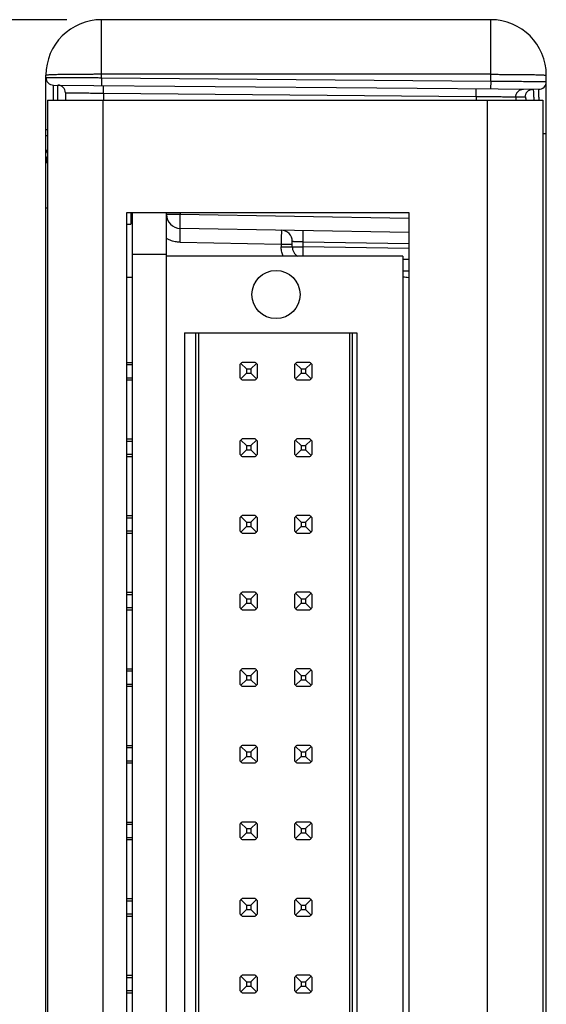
# Model space of a CAD drawing. Header units: inches. Extents: x 0.2 to 16.8, y 0.1 to 10.8.
# Tile 11 of 25: x 8.951 to 9.898, y 4.394 to 6.165. Entities that reach past the tile are written whole.
import ezdxf

# ---------------------------------------------------------------- set-up
doc = ezdxf.new("R2010")
doc.units = ezdxf.units.IN
doc.header["$LTSCALE"] = 0.935
doc.header["$MEASUREMENT"] = 0
doc.layers.get('0').update_dxf_attribs({"linetype": 'CONTINUOUS'})
doc.layers.add('DIMENSIONS', color=7, linetype='CONTINUOUS')
doc.styles.get("Standard").update_dxf_attribs({"font": 'txt', "width": 0.8})
doc.dimstyles.new('DIMSTYLE_1', dxfattribs={"dimtxt": 0.125, "dimasz": 0.18, "dimexe": 0.18, "dimexo": 0.0625, "dimgap": 0.09, "dimtad": 0, "dimtih": 1, "dimtoh": 1, "dimdec": 3, "dimzin": 4, "dimdsep": 46, "dimtxsty": 'STANDARD', "dimblk": '_FILLED', "dimblk1": '_FILLED', "dimblk2": '_FILLED', "dimcen": 0.09, "dimadec": 0, "dimazin": 0, "dimtp": 0.01, "dimtm": 0.01, "dimtfac": 1, "dimtdec": 3, "dimtofl": 0, "dimtmove": 0, "dimatfit": 3, "dimldrblk": '_FILLED', "dimfxl": 1, "dimtolj": 1, "dimtzin": 4, "dimarcsym": 0})

# ---------------------------------------------------------------- blocks, each defined once
blk = doc.blocks.new('_FILLED')
at = {"color": 0, "linetype": 'BYBLOCK'}
blk.add_solid([(0, 0), (-1, 0.1736), (-1, -0.1736)], dxfattribs=at)
blk = doc.blocks.new('*D1')
at = {"layer": 'DIMENSIONS', "color": 2, "linetype": 'CONTINUOUS'}
for p, q in [((9.0358, 6.1654), (8.1233, 6.1654)), ((8.2483, 6.1654), (8.2483, 4.6002)), ((8.2483, 2.6964), (8.2483, 4.3502)), ((8.9424, 2.6964), (8.1233, 2.6964))]:
    blk.add_line(p, q, dxfattribs=at)
at = {"layer": 'DIMENSIONS', "color": 2, "linetype": 'CONTINUOUS', "xscale": 0.18, "yscale": 0.18, "zscale": 0.18}
for p, rotation in [((8.2483, 6.1654), 90), ((8.2483, 2.6964), 270)]:
    blk.add_blockref('_FILLED', p, dxfattribs=dict(at, rotation=rotation))
at = {"layer": 'DIMENSIONS', "color": 2, "linetype": 'CONTINUOUS', "width": 0.8}
for s, p in [('3.469', (7.5858, 4.4127)), ('[', (8.2108, 4.4127)), ('88.11', (8.3108, 4.4127)), (']', (8.8108, 4.4127))]:
    blk.add_text(s, height=0.125, dxfattribs=at).set_placement(p)

msp = doc.modelspace()

# ---------------------------------------------------------------- linework, layer by layer
at = {"color": 7, "linetype": 'CONTINUOUS'}
for p, q in [((9.0983, 6.0611), (9.0983, 6.1654)), ((9.7983, 6.1654), (9.0983, 6.1654)), ((9.7983, 6.055), (9.7983, 6.1654)), ((8.9983, 2.7964), (8.9983, 6.0654)), ((9.0983, 6.0611), (9.0982, 6.0471)), ((9.7983, 6.0672), (9.0983, 6.0672)), ((9.0983, 6.0611), (9.7983, 6.055)), ((9.8983, 2.7964), (9.8983, 6.0654)), ((9.0119, 6.0478), (9.8844, 6.0402)), ((9.0227, 6.0478), (9.0226, 6.0474)), ((9.7983, 6.055), (9.7982, 6.041)), ((9.0333, 6.034), (9.0333, 6.0204)), ((9.1021, 6.0333), (9.1021, 6.0204)), ((9.1021, 6.0333), (9.7722, 6.0274)), ((9.7722, 6.0274), (9.7722, 6.0204)), ((9.8434, 6.0267), (9.8434, 6.0204)), ((9.8434, 6.0267), (9.8605, 6.0265)), ((9.0008, 6.0204), (9.0008, 2.8414)), ((9.0008, 6.0204), (9.8922, 6.0204)), ((9.1008, 6.0204), (9.1008, 2.8414)), ((9.7922, 6.0204), (9.7922, 2.8414)), ((9.8922, 6.0204), (9.8922, 2.8414)), ((8.9983, 5.9679), (9.0008, 5.9679)), ((8.9983, 5.9573), (9.0008, 5.9573)), ((9.8983, 5.9602), (9.8922, 5.9602)), ((9.0008, 5.8265), (8.9983, 5.8265)), ((9.1438, 3.0424), (9.1438, 5.8184)), ((9.1438, 5.8184), (9.6508, 5.8184)), ((9.1508, 5.8184), (9.1508, 5.7974)), ((9.1533, 5.8184), (9.1533, 3.0424)), ((9.2153, 3.0424), (9.2153, 5.8184)), ((9.2398, 5.815), (9.2153, 5.815)), ((9.2398, 5.8184), (9.2398, 5.815)), ((9.6508, 5.8078), (9.2398, 5.815)), ((9.6508, 5.8184), (9.6508, 3.0424)), ((9.1438, 5.7974), (9.1508, 5.7974)), ((9.6508, 5.7828), (9.2398, 5.79)), ((9.2396, 5.765), (9.4215, 5.7618)), ((9.4215, 5.7618), (9.4215, 5.7571)), ((9.4215, 5.7618), (9.4413, 5.7618)), ((9.4215, 5.7571), (9.4609, 5.7571)), ((9.4413, 5.7571), (9.4413, 5.7668)), ((9.4609, 5.7571), (9.4609, 5.7661)), ((9.4609, 5.7661), (9.6508, 5.7628)), ((9.6508, 5.7538), (9.4609, 5.7571)), ((9.2153, 5.7429), (9.1533, 5.7429)), ((9.6405, 5.7399), (9.2153, 5.7399)), ((9.6405, 5.7399), (9.6405, 3.1218)), ((9.6508, 5.7338), (9.6405, 5.7339)), ((9.6405, 5.7139), (9.6508, 5.7138)), ((9.1438, 5.7024), (9.1533, 5.7024)), ((9.2473, 5.6021), (9.2473, 3.2596)), ((9.2473, 5.6021), (9.5572, 5.6021)), ((9.2675, 5.6021), (9.2675, 3.2596)), ((9.2724, 5.6021), (9.2724, 3.2596)), ((9.544, 5.6021), (9.544, 3.2596)), ((9.5493, 5.6021), (9.5493, 3.2596)), ((9.5572, 5.6021), (9.5572, 3.2596)), ((9.1438, 5.549), (9.1533, 5.549)), ((9.1438, 5.545), (9.1533, 5.545)), ((9.3472, 5.545), (9.3472, 5.5214)), ((9.359, 5.5372), (9.349, 5.5471)), ((9.3747, 5.549), (9.3511, 5.549)), ((9.3669, 5.5372), (9.3768, 5.5471)), ((9.3787, 5.5214), (9.3787, 5.545)), ((9.4456, 5.545), (9.4456, 5.5214)), ((9.4574, 5.5372), (9.4474, 5.5471)), ((9.4732, 5.549), (9.4495, 5.549)), ((9.4653, 5.5372), (9.4753, 5.5471)), ((9.4771, 5.5214), (9.4771, 5.545)), ((9.349, 5.5193), (9.359, 5.5293)), ((9.359, 5.5372), (9.359, 5.5293)), ((9.359, 5.5372), (9.3669, 5.5372)), ((9.359, 5.5293), (9.3669, 5.5293)), ((9.3669, 5.5372), (9.3669, 5.5293)), ((9.3768, 5.5193), (9.3669, 5.5293)), ((9.4474, 5.5193), (9.4574, 5.5293)), ((9.4574, 5.5372), (9.4574, 5.5293)), ((9.4574, 5.5372), (9.4653, 5.5372)), ((9.4574, 5.5293), (9.4653, 5.5293)), ((9.4653, 5.5372), (9.4653, 5.5293)), ((9.4753, 5.5193), (9.4653, 5.5293)), ((9.1438, 5.5214), (9.1533, 5.5214)), ((9.1438, 5.5175), (9.1533, 5.5175)), ((9.3511, 5.5175), (9.3747, 5.5175)), ((9.4495, 5.5175), (9.4732, 5.5175)), ((9.1438, 5.4112), (9.1533, 5.4112)), ((9.1438, 5.4072), (9.1533, 5.4072)), ((9.3472, 5.4072), (9.3472, 5.3836)), ((9.359, 5.3994), (9.349, 5.4093)), ((9.3747, 5.4112), (9.3511, 5.4112)), ((9.3669, 5.3994), (9.3768, 5.4093)), ((9.3787, 5.3836), (9.3787, 5.4072)), ((9.4456, 5.4072), (9.4456, 5.3836)), ((9.4574, 5.3994), (9.4474, 5.4093)), ((9.4732, 5.4112), (9.4495, 5.4112)), ((9.4653, 5.3994), (9.4753, 5.4093)), ((9.4771, 5.3836), (9.4771, 5.4072)), ((9.349, 5.3815), (9.359, 5.3915)), ((9.359, 5.3994), (9.359, 5.3915)), ((9.359, 5.3994), (9.3669, 5.3994)), ((9.359, 5.3915), (9.3669, 5.3915)), ((9.3669, 5.3994), (9.3669, 5.3915)), ((9.3768, 5.3815), (9.3669, 5.3915)), ((9.4474, 5.3815), (9.4574, 5.3915)), ((9.4574, 5.3994), (9.4574, 5.3915)), ((9.4574, 5.3994), (9.4653, 5.3994)), ((9.4574, 5.3915), (9.4653, 5.3915)), ((9.4653, 5.3994), (9.4653, 5.3915)), ((9.4753, 5.3815), (9.4653, 5.3915)), ((9.1438, 5.3836), (9.1533, 5.3836)), ((9.1438, 5.3797), (9.1533, 5.3797)), ((9.3511, 5.3797), (9.3747, 5.3797)), ((9.4495, 5.3797), (9.4732, 5.3797)), ((9.1438, 5.2734), (9.1533, 5.2734)), ((9.1438, 5.2694), (9.1533, 5.2694)), ((9.3472, 5.2694), (9.3472, 5.2458)), ((9.359, 5.2616), (9.349, 5.2716)), ((9.3747, 5.2734), (9.3511, 5.2734)), ((9.359, 5.2616), (9.359, 5.2537)), ((9.359, 5.2616), (9.3669, 5.2616)), ((9.3669, 5.2616), (9.3768, 5.2716)), ((9.3669, 5.2616), (9.3669, 5.2537)), ((9.3787, 5.2458), (9.3787, 5.2694)), ((9.4456, 5.2694), (9.4456, 5.2458)), ((9.4574, 5.2616), (9.4474, 5.2716)), ((9.4732, 5.2734), (9.4495, 5.2734)), ((9.4574, 5.2616), (9.4574, 5.2537)), ((9.4574, 5.2616), (9.4653, 5.2616)), ((9.4653, 5.2616), (9.4753, 5.2716)), ((9.4653, 5.2616), (9.4653, 5.2537)), ((9.4771, 5.2458), (9.4771, 5.2694)), ((9.1438, 5.2458), (9.1533, 5.2458)), ((9.349, 5.2437), (9.359, 5.2537)), ((9.359, 5.2537), (9.3669, 5.2537)), ((9.3768, 5.2437), (9.3669, 5.2537)), ((9.4474, 5.2437), (9.4574, 5.2537)), ((9.4574, 5.2537), (9.4653, 5.2537)), ((9.4753, 5.2437), (9.4653, 5.2537)), ((9.1438, 5.2419), (9.1533, 5.2419)), ((9.3511, 5.2419), (9.3747, 5.2419)), ((9.4495, 5.2419), (9.4732, 5.2419)), ((9.1438, 5.1356), (9.1533, 5.1356)), ((9.1438, 5.1316), (9.1533, 5.1316)), ((9.3472, 5.1316), (9.3472, 5.108)), ((9.359, 5.1238), (9.349, 5.1338)), ((9.3747, 5.1356), (9.3511, 5.1356)), ((9.359, 5.1238), (9.359, 5.1159)), ((9.359, 5.1238), (9.3669, 5.1238)), ((9.3669, 5.1238), (9.3768, 5.1338)), ((9.3669, 5.1238), (9.3669, 5.1159)), ((9.3787, 5.108), (9.3787, 5.1316)), ((9.4456, 5.1316), (9.4456, 5.108)), ((9.4574, 5.1238), (9.4474, 5.1338)), ((9.4732, 5.1356), (9.4495, 5.1356)), ((9.4574, 5.1238), (9.4574, 5.1159)), ((9.4574, 5.1238), (9.4653, 5.1238)), ((9.4653, 5.1238), (9.4753, 5.1338)), ((9.4653, 5.1238), (9.4653, 5.1159)), ((9.4771, 5.108), (9.4771, 5.1316)), ((9.1438, 5.108), (9.1533, 5.108)), ((9.1438, 5.1041), (9.1533, 5.1041)), ((9.349, 5.1059), (9.359, 5.1159)), ((9.3511, 5.1041), (9.3747, 5.1041)), ((9.359, 5.1159), (9.3669, 5.1159)), ((9.3768, 5.1059), (9.3669, 5.1159)), ((9.4474, 5.1059), (9.4574, 5.1159)), ((9.4495, 5.1041), (9.4732, 5.1041)), ((9.4574, 5.1159), (9.4653, 5.1159)), ((9.4753, 5.1059), (9.4653, 5.1159)), ((9.1438, 4.9978), (9.1533, 4.9978)), ((9.359, 4.986), (9.349, 4.996)), ((9.3747, 4.9978), (9.3511, 4.9978)), ((9.3669, 4.986), (9.3768, 4.996)), ((9.4574, 4.986), (9.4474, 4.996)), ((9.4732, 4.9978), (9.4495, 4.9978)), ((9.4653, 4.986), (9.4753, 4.996)), ((9.1438, 4.9939), (9.1533, 4.9939)), ((9.3472, 4.9939), (9.3472, 4.9702)), ((9.349, 4.9681), (9.359, 4.9781)), ((9.359, 4.986), (9.359, 4.9781)), ((9.359, 4.986), (9.3669, 4.986)), ((9.359, 4.9781), (9.3669, 4.9781)), ((9.3669, 4.986), (9.3669, 4.9781)), ((9.3768, 4.9681), (9.3669, 4.9781)), ((9.3787, 4.9702), (9.3787, 4.9939)), ((9.4456, 4.9939), (9.4456, 4.9702)), ((9.4474, 4.9681), (9.4574, 4.9781)), ((9.4574, 4.986), (9.4574, 4.9781)), ((9.4574, 4.986), (9.4653, 4.986)), ((9.4574, 4.9781), (9.4653, 4.9781)), ((9.4653, 4.986), (9.4653, 4.9781)), ((9.4753, 4.9681), (9.4653, 4.9781)), ((9.4771, 4.9702), (9.4771, 4.9939)), ((9.1438, 4.9702), (9.1533, 4.9702)), ((9.1438, 4.9663), (9.1533, 4.9663)), ((9.3511, 4.9663), (9.3747, 4.9663)), ((9.4495, 4.9663), (9.4732, 4.9663)), ((9.1438, 4.86), (9.1533, 4.86)), ((9.1438, 4.8561), (9.1533, 4.8561)), ((9.3472, 4.8561), (9.3472, 4.8324)), ((9.359, 4.8482), (9.349, 4.8582)), ((9.3747, 4.86), (9.3511, 4.86)), ((9.3669, 4.8482), (9.3768, 4.8582)), ((9.3787, 4.8324), (9.3787, 4.8561)), ((9.4456, 4.8561), (9.4456, 4.8324)), ((9.4574, 4.8482), (9.4474, 4.8582)), ((9.4732, 4.86), (9.4495, 4.86)), ((9.4653, 4.8482), (9.4753, 4.8582)), ((9.4771, 4.8324), (9.4771, 4.8561)), ((9.349, 4.8303), (9.359, 4.8403)), ((9.359, 4.8482), (9.359, 4.8403)), ((9.359, 4.8482), (9.3669, 4.8482)), ((9.359, 4.8403), (9.3669, 4.8403)), ((9.3669, 4.8482), (9.3669, 4.8403)), ((9.3768, 4.8303), (9.3669, 4.8403)), ((9.4474, 4.8303), (9.4574, 4.8403)), ((9.4574, 4.8482), (9.4574, 4.8403)), ((9.4574, 4.8482), (9.4653, 4.8482)), ((9.4574, 4.8403), (9.4653, 4.8403)), ((9.4653, 4.8482), (9.4653, 4.8403)), ((9.4753, 4.8303), (9.4653, 4.8403)), ((9.1438, 4.8324), (9.1533, 4.8324)), ((9.1438, 4.8285), (9.1533, 4.8285)), ((9.3511, 4.8285), (9.3747, 4.8285)), ((9.4495, 4.8285), (9.4732, 4.8285)), ((9.1438, 4.7222), (9.1533, 4.7222)), ((9.1438, 4.7183), (9.1533, 4.7183)), ((9.3472, 4.7183), (9.3472, 4.6946)), ((9.359, 4.7104), (9.349, 4.7204)), ((9.3747, 4.7222), (9.3511, 4.7222)), ((9.3669, 4.7104), (9.3768, 4.7204)), ((9.3787, 4.6946), (9.3787, 4.7183)), ((9.4456, 4.7183), (9.4456, 4.6946)), ((9.4574, 4.7104), (9.4474, 4.7204)), ((9.4732, 4.7222), (9.4495, 4.7222)), ((9.4653, 4.7104), (9.4753, 4.7204)), ((9.4771, 4.6946), (9.4771, 4.7183)), ((9.1438, 4.6946), (9.1533, 4.6946)), ((9.349, 4.6925), (9.359, 4.7025)), ((9.359, 4.7104), (9.359, 4.7025)), ((9.359, 4.7104), (9.3669, 4.7104)), ((9.359, 4.7025), (9.3669, 4.7025)), ((9.3669, 4.7104), (9.3669, 4.7025)), ((9.3768, 4.6925), (9.3669, 4.7025)), ((9.4474, 4.6925), (9.4574, 4.7025)), ((9.4574, 4.7104), (9.4574, 4.7025)), ((9.4574, 4.7104), (9.4653, 4.7104)), ((9.4574, 4.7025), (9.4653, 4.7025)), ((9.4653, 4.7104), (9.4653, 4.7025)), ((9.4753, 4.6925), (9.4653, 4.7025)), ((9.1438, 4.6907), (9.1533, 4.6907)), ((9.3511, 4.6907), (9.3747, 4.6907)), ((9.4495, 4.6907), (9.4732, 4.6907)), ((9.1438, 4.5844), (9.1533, 4.5844)), ((9.1438, 4.5805), (9.1533, 4.5805)), ((9.3472, 4.5805), (9.3472, 4.5568)), ((9.359, 4.5726), (9.349, 4.5826)), ((9.3747, 4.5844), (9.3511, 4.5844)), ((9.359, 4.5726), (9.359, 4.5647)), ((9.359, 4.5726), (9.3669, 4.5726)), ((9.3669, 4.5726), (9.3768, 4.5826)), ((9.3669, 4.5726), (9.3669, 4.5647)), ((9.3787, 4.5568), (9.3787, 4.5805)), ((9.4456, 4.5805), (9.4456, 4.5568)), ((9.4574, 4.5726), (9.4474, 4.5826)), ((9.4732, 4.5844), (9.4495, 4.5844)), ((9.4574, 4.5726), (9.4574, 4.5647)), ((9.4574, 4.5726), (9.4653, 4.5726)), ((9.4653, 4.5726), (9.4753, 4.5826)), ((9.4653, 4.5726), (9.4653, 4.5647)), ((9.4771, 4.5568), (9.4771, 4.5805)), ((9.1438, 4.5568), (9.1533, 4.5568)), ((9.1438, 4.5529), (9.1533, 4.5529)), ((9.349, 4.5547), (9.359, 4.5647)), ((9.3511, 4.5529), (9.3747, 4.5529)), ((9.359, 4.5647), (9.3669, 4.5647)), ((9.3768, 4.5547), (9.3669, 4.5647)), ((9.4474, 4.5547), (9.4574, 4.5647)), ((9.4495, 4.5529), (9.4732, 4.5529)), ((9.4574, 4.5647), (9.4653, 4.5647)), ((9.4753, 4.5547), (9.4653, 4.5647)), ((9.1438, 4.4466), (9.1533, 4.4466)), ((9.3747, 4.4466), (9.3511, 4.4466)), ((9.4732, 4.4466), (9.4495, 4.4466)), ((9.1438, 4.4427), (9.1533, 4.4427)), ((9.3472, 4.4427), (9.3472, 4.4191)), ((9.359, 4.4348), (9.349, 4.4448)), ((9.359, 4.4348), (9.359, 4.4269)), ((9.359, 4.4348), (9.3669, 4.4348)), ((9.3669, 4.4348), (9.3768, 4.4448)), ((9.3669, 4.4348), (9.3669, 4.4269)), ((9.3787, 4.4191), (9.3787, 4.4427)), ((9.4456, 4.4427), (9.4456, 4.4191)), ((9.4574, 4.4348), (9.4474, 4.4448)), ((9.4574, 4.4348), (9.4574, 4.4269)), ((9.4574, 4.4348), (9.4653, 4.4348)), ((9.4653, 4.4348), (9.4753, 4.4448)), ((9.4653, 4.4348), (9.4653, 4.4269)), ((9.4771, 4.4191), (9.4771, 4.4427)), ((9.1438, 4.4191), (9.1533, 4.4191)), ((9.1438, 4.4151), (9.1533, 4.4151)), ((9.349, 4.4169), (9.359, 4.4269)), ((9.3511, 4.4151), (9.3747, 4.4151)), ((9.359, 4.4269), (9.3669, 4.4269)), ((9.3768, 4.4169), (9.3669, 4.4269)), ((9.4474, 4.4169), (9.4574, 4.4269)), ((9.4495, 4.4151), (9.4732, 4.4151)), ((9.4574, 4.4269), (9.4653, 4.4269)), ((9.4753, 4.4169), (9.4653, 4.4269))]:
    msp.add_line(p, q, dxfattribs=at)
msp.add_circle((9.4121, 5.671), 0.0433, dxfattribs=at)
for centre, radius, start, end in [((9.0983, 6.0654), 0.1, 90, 180), ((9.7983, 6.0654), 0.1, 0, 90), ((9.0121, 6.0616), 0.0138, 180, 269.5), ((9.0195, 6.034), 0.0138, 0, 89.5), ((9.8845, 6.054), 0.0138, 269.5, 360), ((9.0183, 5.9167), 0.02, 180, 208.8335), ((9.2403, 5.815), 0.025, 180, 269), ((9.4213, 5.7668), 0.02, 0, 89), ((9.4613, 5.7571), 0.02, 180, 239.1816), ((9.6378, 5.6394), 0.063, 78.0806, 87.5421), ((9.3629, 5.5332), 0.0197, 126.8699, 143.1301), ((9.3629, 5.5332), 0.0197, 36.8699, 53.1301), ((9.4613, 5.5332), 0.0197, 126.8699, 143.1301), ((9.4613, 5.5332), 0.0197, 36.8699, 53.1301), ((9.3629, 5.5332), 0.0197, 216.8699, 233.1301), ((9.3629, 5.5332), 0.0197, 306.8699, 323.1301), ((9.4613, 5.5332), 0.0197, 216.8699, 233.1301), ((9.4613, 5.5332), 0.0197, 306.8699, 323.1301), ((9.3629, 5.3954), 0.0197, 126.8699, 143.1301), ((9.3629, 5.3954), 0.0197, 36.8699, 53.1301), ((9.4613, 5.3954), 0.0197, 126.8699, 143.1301), ((9.4613, 5.3954), 0.0197, 36.8699, 53.1301), ((9.3629, 5.3954), 0.0197, 216.8699, 233.1301), ((9.3629, 5.3954), 0.0197, 306.8699, 323.1301), ((9.4613, 5.3954), 0.0197, 216.8699, 233.1301), ((9.4613, 5.3954), 0.0197, 306.8699, 323.1301), ((9.3629, 5.2576), 0.0197, 126.8699, 143.1301), ((9.3629, 5.2576), 0.0197, 36.8699, 53.1301), ((9.4613, 5.2576), 0.0197, 126.8699, 143.1301), ((9.4613, 5.2576), 0.0197, 36.8699, 53.1301), ((9.3629, 5.2576), 0.0197, 216.8699, 233.1301), ((9.3629, 5.2576), 0.0197, 306.8699, 323.1301), ((9.4613, 5.2576), 0.0197, 216.8699, 233.1301), ((9.4613, 5.2576), 0.0197, 306.8699, 323.1301), ((9.3629, 5.1198), 0.0197, 126.8699, 143.1301), ((9.3629, 5.1198), 0.0197, 36.8699, 53.1301), ((9.4613, 5.1198), 0.0197, 126.8699, 143.1301), ((9.4613, 5.1198), 0.0197, 36.8699, 53.1301), ((9.3629, 5.1198), 0.0197, 216.8699, 233.1301), ((9.3629, 5.1198), 0.0197, 306.8699, 323.1301), ((9.4613, 5.1198), 0.0197, 216.8699, 233.1301), ((9.4613, 5.1198), 0.0197, 306.8699, 323.1301), ((9.3629, 4.982), 0.0197, 126.8699, 143.1301), ((9.3629, 4.982), 0.0197, 36.8699, 53.1301), ((9.4613, 4.982), 0.0197, 126.8699, 143.1301), ((9.4613, 4.982), 0.0197, 36.8699, 53.1301), ((9.3629, 4.982), 0.0197, 216.8699, 233.1301), ((9.3629, 4.982), 0.0197, 306.8699, 323.1301), ((9.4613, 4.982), 0.0197, 216.8699, 233.1301), ((9.4613, 4.982), 0.0197, 306.8699, 323.1301), ((9.3629, 4.8442), 0.0197, 126.8699, 143.1301), ((9.3629, 4.8442), 0.0197, 36.8699, 53.1301), ((9.4613, 4.8442), 0.0197, 126.8699, 143.1301), ((9.4613, 4.8442), 0.0197, 36.8699, 53.1301), ((9.3629, 4.8442), 0.0197, 216.8699, 233.1301), ((9.3629, 4.8442), 0.0197, 306.8699, 323.1301), ((9.4613, 4.8442), 0.0197, 216.8699, 233.1301), ((9.4613, 4.8442), 0.0197, 306.8699, 323.1301), ((9.3629, 4.7065), 0.0197, 126.8699, 143.1301), ((9.3629, 4.7065), 0.0197, 36.8699, 53.1301), ((9.4613, 4.7065), 0.0197, 126.8699, 143.1301), ((9.4613, 4.7065), 0.0197, 36.8699, 53.1301), ((9.3629, 4.7065), 0.0197, 216.8699, 233.1301), ((9.3629, 4.7065), 0.0197, 306.8699, 323.1301), ((9.4613, 4.7065), 0.0197, 216.8699, 233.1301), ((9.4613, 4.7065), 0.0197, 306.8699, 323.1301), ((9.3629, 4.5687), 0.0197, 126.8699, 143.1301), ((9.3629, 4.5687), 0.0197, 36.8699, 53.1301), ((9.4613, 4.5687), 0.0197, 126.8699, 143.1301), ((9.4613, 4.5687), 0.0197, 36.8699, 53.1301), ((9.3629, 4.5687), 0.0197, 216.8699, 233.1301), ((9.3629, 4.5687), 0.0197, 306.8699, 323.1301), ((9.4613, 4.5687), 0.0197, 216.8699, 233.1301), ((9.4613, 4.5687), 0.0197, 306.8699, 323.1301), ((9.3629, 4.4309), 0.0197, 126.8699, 143.1301), ((9.3629, 4.4309), 0.0197, 36.8699, 53.1301), ((9.4613, 4.4309), 0.0197, 126.8699, 143.1301), ((9.4613, 4.4309), 0.0197, 36.8699, 53.1301), ((9.3629, 4.4309), 0.0197, 216.8699, 233.1301), ((9.3629, 4.4309), 0.0197, 306.8699, 323.1301), ((9.4613, 4.4309), 0.0197, 216.8699, 233.1301), ((9.4613, 4.4309), 0.0197, 306.8699, 323.1301)]:
    msp.add_arc(centre, radius, start, end, dxfattribs=at)
for points, knots in [([(9.0983, 6.0672), (9.0957, 6.0672), (9.0905, 6.0672), (9.0827, 6.0671), (9.075, 6.0671), (9.0674, 6.0671), (9.0601, 6.067), (9.053, 6.067), (9.0461, 6.0669), (9.0396, 6.0668), (9.0335, 6.0667), (9.0277, 6.0667), (9.0224, 6.0666), (9.0175, 6.0665), (9.0132, 6.0663), (9.0094, 6.0662), (9.0061, 6.0661), (9.0034, 6.066), (9.0013, 6.0658), (8.9996, 6.0657), (8.9989, 6.0656), (8.9983, 6.0655), (8.9983, 6.0654)], [0, 0, 0, 0, 0.07841, 0.156337, 0.2333, 0.308825, 0.382447, 0.453712, 0.522181, 0.587431, 0.649061, 0.706691, 0.759967, 0.808559, 0.85217, 0.890531, 0.923407, 0.950598, 0.971938, 0.987306, 0.996629, 1, 1, 1, 1]), ([(8.9983, 6.0616), (8.9983, 6.0617), (8.9989, 6.0615), (8.9996, 6.0617), (9.0013, 6.0616), (9.0034, 6.0617), (9.0061, 6.0617), (9.0094, 6.0617), (9.0132, 6.0616), (9.0175, 6.0616), (9.0224, 6.0616), (9.0277, 6.0616), (9.0335, 6.0615), (9.0396, 6.0615), (9.0461, 6.0615), (9.053, 6.0614), (9.0601, 6.0614), (9.0674, 6.0613), (9.075, 6.0613), (9.0827, 6.0612), (9.0905, 6.0612), (9.0957, 6.0611), (9.0983, 6.0611)], [0, 0, 0, 0, 0.003087, 0.012317, 0.027636, 0.04895, 0.076129, 0.109003, 0.147372, 0.190998, 0.239611, 0.292913, 0.350574, 0.412239, 0.477526, 0.546035, 0.617341, 0.691005, 0.766573, 0.84358, 0.921549, 1, 1, 1, 1]), ([(9.7983, 6.0672), (9.8009, 6.0672), (9.8061, 6.0672), (9.8139, 6.0671), (9.8216, 6.0671), (9.8291, 6.0671), (9.8365, 6.067), (9.8436, 6.067), (9.8504, 6.0669), (9.8569, 6.0668), (9.8631, 6.0667), (9.8688, 6.0667), (9.8742, 6.0666), (9.879, 6.0665), (9.8834, 6.0663), (9.8872, 6.0662), (9.8905, 6.0661), (9.8932, 6.066), (9.8953, 6.0658), (9.8969, 6.0657), (9.8977, 6.0656), (9.8983, 6.0655), (9.8983, 6.0654)], [0, 0, 0, 0, 0.07841, 0.156337, 0.2333, 0.308825, 0.382447, 0.453712, 0.522181, 0.587431, 0.649061, 0.706691, 0.759967, 0.808559, 0.85217, 0.890531, 0.923407, 0.950598, 0.971938, 0.987306, 0.996629, 1, 1, 1, 1]), ([(9.0118, 6.0204), (9.0118, 6.021), (9.0118, 6.023), (9.0118, 6.0266), (9.0118, 6.0308), (9.0118, 6.0347), (9.0118, 6.038), (9.0119, 6.0409), (9.0119, 6.0434), (9.0119, 6.0452), (9.0118, 6.0467), (9.012, 6.0473), (9.0118, 6.0478), (9.0119, 6.0478)], [0, 0, 0, 0, 0.058485, 0.228959, 0.384787, 0.524893, 0.64832, 0.754224, 0.841881, 0.91069, 0.96018, 0.990014, 1, 1, 1, 1]), ([(9.0198, 6.0204), (9.0198, 6.0209), (9.0198, 6.023), (9.0198, 6.0265), (9.0197, 6.0308), (9.0197, 6.0346), (9.0197, 6.038), (9.0197, 6.0409), (9.0197, 6.0433), (9.0196, 6.0451), (9.0197, 6.0466), (9.0195, 6.0472), (9.0197, 6.0478), (9.0196, 6.0478)], [0, 0, 0, 0, 0.056867, 0.227716, 0.383871, 0.524256, 0.647907, 0.753972, 0.841729, 0.910597, 0.960125, 0.989991, 1, 1, 1, 1]), ([(9.1021, 6.0333), (9.1021, 6.0339), (9.1021, 6.0351), (9.1021, 6.0368), (9.1021, 6.0385), (9.1021, 6.0401), (9.1021, 6.0416), (9.1021, 6.043), (9.1021, 6.0441), (9.102, 6.0452), (9.102, 6.0459), (9.102, 6.0465), (9.102, 6.0468), (9.102, 6.0471), (9.1019, 6.0471)], [0, 0, 0, 0, 0.13046, 0.258686, 0.382485, 0.499741, 0.608449, 0.706749, 0.792963, 0.865617, 0.923473, 0.96555, 0.991152, 1, 1, 1, 1]), ([(9.7722, 6.0274), (9.7722, 6.028), (9.7723, 6.0292), (9.7723, 6.031), (9.7723, 6.0327), (9.7723, 6.0343), (9.7723, 6.0358), (9.7723, 6.0371), (9.7722, 6.0383), (9.7722, 6.0393), (9.7722, 6.0401), (9.7722, 6.0407), (9.7721, 6.041), (9.7722, 6.0412), (9.7721, 6.0412)], [0, 0, 0, 0, 0.13046, 0.258686, 0.382485, 0.499741, 0.608449, 0.706749, 0.792963, 0.865617, 0.923473, 0.96555, 0.991152, 1, 1, 1, 1]), ([(9.7983, 6.055), (9.8009, 6.055), (9.8061, 6.0549), (9.8139, 6.0549), (9.8216, 6.0548), (9.8291, 6.0548), (9.8365, 6.0547), (9.8436, 6.0546), (9.8504, 6.0546), (9.8569, 6.0545), (9.8631, 6.0545), (9.8688, 6.0544), (9.8742, 6.0544), (9.879, 6.0543), (9.8834, 6.0543), (9.8872, 6.0542), (9.8905, 6.0542), (9.8932, 6.0541), (9.8953, 6.0541), (9.8969, 6.0541), (9.8976, 6.0539), (9.8983, 6.0541), (9.8983, 6.054)], [0, 0, 0, 0, 0.078455, 0.156426, 0.233433, 0.309, 0.382662, 0.453965, 0.52247, 0.587754, 0.649414, 0.707072, 0.760372, 0.808984, 0.852609, 0.890978, 0.923855, 0.951036, 0.972353, 0.987676, 0.99691, 1, 1, 1, 1]), ([(9.8434, 6.0267), (9.8434, 6.0272), (9.8435, 6.0284), (9.8438, 6.03), (9.8443, 6.0316), (9.845, 6.0331), (9.8459, 6.0346), (9.8469, 6.0359), (9.8481, 6.0371), (9.8494, 6.0381), (9.8509, 6.039), (9.8524, 6.0396), (9.854, 6.0401), (9.8556, 6.0404), (9.8568, 6.0405), (9.8573, 6.0405)], [0, 0, 0, 0, 0.076946, 0.153891, 0.230834, 0.307772, 0.384706, 0.461635, 0.538558, 0.615476, 0.692388, 0.769296, 0.846199, 0.9231, 1, 1, 1, 1]), ([(9.8605, 6.0265), (9.8605, 6.0271), (9.8606, 6.0282), (9.8609, 6.0299), (9.8614, 6.0315), (9.8621, 6.033), (9.8629, 6.0344), (9.864, 6.0357), (9.8652, 6.0369), (9.8665, 6.038), (9.8679, 6.0388), (9.8695, 6.0395), (9.8711, 6.04), (9.8727, 6.0403), (9.8738, 6.0403), (9.8744, 6.0403)], [0, 0, 0, 0, 0.076946, 0.153891, 0.230834, 0.307772, 0.384706, 0.461635, 0.538558, 0.615476, 0.692388, 0.769296, 0.846199, 0.9231, 1, 1, 1, 1]), ([(9.8744, 6.0403), (9.8745, 6.0403), (9.8746, 6.0398), (9.8748, 6.0391), (9.8749, 6.0377), (9.8751, 6.0358), (9.8752, 6.0334), (9.8754, 6.0305), (9.8755, 6.0271), (9.8756, 6.0237), (9.8757, 6.0214), (9.8757, 6.0204)], [0, 0, 0, 0, 0.016197, 0.058087, 0.126613, 0.221504, 0.342178, 0.487838, 0.657499, 0.850006, 1, 1, 1, 1]), ([(9.8844, 6.0402), (9.8845, 6.0402), (9.8843, 6.0397), (9.8845, 6.039), (9.8844, 6.0376), (9.8845, 6.0357), (9.8845, 6.0333), (9.8845, 6.0304), (9.8845, 6.0271), (9.8846, 6.0237), (9.8846, 6.0214), (9.8846, 6.0204)], [0, 0, 0, 0, 0.013843, 0.055155, 0.123652, 0.21885, 0.340096, 0.486584, 0.657343, 0.851226, 1, 1, 1, 1]), ([(9.0333, 6.034), (9.0334, 6.034), (9.0337, 6.034), (9.0345, 6.034), (9.0358, 6.034), (9.0376, 6.034), (9.0399, 6.0339), (9.0426, 6.0339), (9.0458, 6.0339), (9.0494, 6.0338), (9.0535, 6.0338), (9.0579, 6.0337), (9.0626, 6.0337), (9.0677, 6.0336), (9.073, 6.0336), (9.0785, 6.0335), (9.0842, 6.0335), (9.0901, 6.0334), (9.096, 6.0333), (9.1, 6.0333), (9.1021, 6.0333)], [0, 0, 0, 0, 0.00379, 0.015128, 0.033925, 0.060038, 0.093273, 0.133382, 0.180068, 0.232985, 0.291741, 0.3559, 0.424988, 0.498494, 0.575873, 0.65655, 0.739929, 0.825389, 0.912296, 1, 1, 1, 1]), ([(9.7722, 6.0274), (9.7743, 6.0274), (9.7783, 6.0274), (9.7843, 6.0273), (9.7902, 6.0272), (9.7959, 6.0272), (9.8016, 6.0271), (9.807, 6.0271), (9.8121, 6.027), (9.817, 6.027), (9.8215, 6.0269), (9.8257, 6.0269), (9.8295, 6.0268), (9.8329, 6.0268), (9.8358, 6.0268), (9.8383, 6.0267), (9.8403, 6.0267), (9.8418, 6.0267), (9.8428, 6.0267), (9.8433, 6.0267), (9.8434, 6.0267)], [0, 0, 0, 0, 0.084846, 0.169167, 0.252341, 0.333752, 0.412802, 0.488906, 0.5615, 0.630045, 0.694034, 0.752992, 0.806479, 0.854098, 0.895493, 0.930355, 0.958422, 0.979483, 0.993378, 1, 1, 1, 1]), ([(9.8605, 6.0265), (9.8606, 6.0265), (9.8608, 6.0261), (9.8609, 6.0254), (9.8611, 6.0241), (9.8613, 6.0224), (9.8614, 6.0211), (9.8615, 6.0204)], [0, 0, 0, 0, 0.051715, 0.176858, 0.37999, 0.660209, 1, 1, 1, 1]), ([(8.9983, 5.9317), (8.9983, 5.9313), (8.9984, 5.9304), (8.9987, 5.9292), (8.9993, 5.9279), (9, 5.9269), (9.0005, 5.9263), (9.0008, 5.9261)], [0, 0, 0, 0, 0.201654, 0.406599, 0.617763, 0.83743, 1, 1, 1, 1]), ([(8.9983, 5.9198), (8.9983, 5.9196), (8.9983, 5.9193), (8.9983, 5.9188), (8.9984, 5.9183), (8.9986, 5.9177), (8.9989, 5.9169), (8.9993, 5.9161), (8.9999, 5.9152), (9.0004, 5.9146), (9.0007, 5.9143), (9.0008, 5.9142)], [0, 0, 0, 0, 0.075535, 0.151229, 0.227285, 0.303885, 0.459263, 0.618516, 0.782445, 0.951641, 1, 1, 1, 1]), ([(8.9983, 5.9167), (8.9983, 5.916), (8.9983, 5.9147), (8.9986, 5.9128), (8.9991, 5.9109), (8.9997, 5.9092), (9.0004, 5.9081), (9.0007, 5.9076), (9.0008, 5.9075)], [0, 0, 0, 0, 0.202899, 0.4055, 0.606842, 0.805902, 0.963516, 1, 1, 1, 1]), ([(9.2398, 5.79), (9.2398, 5.79), (9.2398, 5.7903), (9.2397, 5.7907), (9.2397, 5.7915), (9.2397, 5.7926), (9.2397, 5.7939), (9.2397, 5.7956), (9.2397, 5.7974), (9.2397, 5.7995), (9.2397, 5.8018), (9.2397, 5.8043), (9.2397, 5.8068), (9.2398, 5.8095), (9.2398, 5.8122), (9.2398, 5.8141), (9.2398, 5.815)], [0, 0, 0, 0, 0.006611, 0.025593, 0.056878, 0.100082, 0.154638, 0.219819, 0.294794, 0.378702, 0.470657, 0.569311, 0.672955, 0.780036, 0.889329, 1, 1, 1, 1]), ([(9.2396, 5.765), (9.2396, 5.7659), (9.2397, 5.7678), (9.2397, 5.7705), (9.2398, 5.7732), (9.2398, 5.7758), (9.2398, 5.7782), (9.2399, 5.7805), (9.2399, 5.7826), (9.2399, 5.7845), (9.2399, 5.7861), (9.2399, 5.7874), (9.2399, 5.7885), (9.2399, 5.7893), (9.2398, 5.7897), (9.2399, 5.79), (9.2398, 5.79)], [0, 0, 0, 0, 0.111954, 0.222498, 0.330242, 0.433834, 0.531969, 0.623414, 0.70702, 0.781735, 0.846622, 0.900863, 0.943779, 0.974832, 0.993638, 1, 1, 1, 1]), ([(9.4216, 5.7868), (9.4217, 5.7868), (9.4216, 5.7865), (9.4217, 5.7861), (9.4217, 5.7853), (9.4217, 5.7843), (9.4217, 5.7829), (9.4217, 5.7813), (9.4217, 5.7794), (9.4216, 5.7773), (9.4216, 5.7751), (9.4216, 5.7726), (9.4216, 5.77), (9.4215, 5.7674), (9.4215, 5.7646), (9.4215, 5.7628), (9.4215, 5.7618)], [0, 0, 0, 0, 0.006339, 0.025139, 0.056188, 0.099101, 0.153345, 0.218238, 0.292956, 0.376562, 0.468017, 0.566161, 0.669748, 0.777487, 0.888031, 1, 1, 1, 1]), ([(9.4609, 5.7661), (9.4609, 5.7669), (9.461, 5.7684), (9.461, 5.7706), (9.461, 5.7727), (9.4611, 5.7748), (9.4611, 5.7767), (9.4611, 5.7785), (9.4611, 5.7802), (9.4611, 5.7817), (9.4611, 5.783), (9.4611, 5.7841), (9.461, 5.7849), (9.461, 5.7856), (9.461, 5.7859), (9.461, 5.7861), (9.4609, 5.7861)], [0, 0, 0, 0, 0.11191, 0.22241, 0.330111, 0.433661, 0.531756, 0.623167, 0.706743, 0.781435, 0.846306, 0.900543, 0.943468, 0.974549, 0.99342, 1, 1, 1, 1]), ([(9.2396, 5.765), (9.2381, 5.765), (9.2351, 5.7652), (9.2306, 5.7659), (9.2261, 5.767), (9.2218, 5.7685), (9.2182, 5.7702), (9.2161, 5.7714), (9.2153, 5.7718)], [0, 0, 0, 0, 0.177246, 0.355527, 0.534384, 0.713352, 0.892079, 1, 1, 1, 1]), ([(9.4253, 5.7399), (9.425, 5.7406), (9.4242, 5.7424), (9.4231, 5.7456), (9.4221, 5.7494), (9.4216, 5.7532), (9.4215, 5.7558), (9.4215, 5.7571)], [0, 0, 0, 0, 0.125524, 0.344528, 0.563693, 0.782403, 1, 1, 1, 1]), ([(9.4413, 5.7668), (9.4413, 5.7668), (9.4415, 5.7668), (9.4419, 5.7668), (9.4426, 5.7668), (9.4436, 5.7667), (9.4448, 5.7667), (9.4463, 5.7666), (9.4479, 5.7666), (9.4498, 5.7665), (9.4518, 5.7665), (9.454, 5.7664), (9.4562, 5.7663), (9.4586, 5.7662), (9.4601, 5.7662), (9.4609, 5.7661)], [0, 0, 0, 0, 0.007252, 0.028913, 0.064678, 0.114037, 0.176278, 0.250503, 0.335653, 0.430523, 0.533775, 0.643945, 0.759475, 0.878724, 1, 1, 1, 1]), ([(9.4608, 5.7399), (9.4608, 5.74), (9.4608, 5.7405), (9.4608, 5.7415), (9.4608, 5.743), (9.4608, 5.7447), (9.4608, 5.7465), (9.4608, 5.7484), (9.4608, 5.7505), (9.4609, 5.7526), (9.4609, 5.7548), (9.4609, 5.7563), (9.4609, 5.7571)], [0, 0, 0, 0, 0.01302, 0.088674, 0.175781, 0.273249, 0.379854, 0.494255, 0.615016, 0.74062, 0.869488, 1, 1, 1, 1])]:
    msp.add_open_spline(points, degree=3, knots=knots, dxfattribs=at)

# ---------------------------------------------------------------- dimensions: what is measured, and where the dimension line sits
at = {"layer": 'DIMENSIONS', "color": 2, "linetype": 'CONTINUOUS'}
dim = msp.add_linear_dim(base=(8.2483, 6.1654), p1=(8.9424, 2.6964), p2=(9.0358, 6.1654), angle=90, dimstyle='DIMSTYLE_1', dxfattribs=at)
dim.commit()
dim.dimension.update_dxf_attribs({"geometry": '*D1', "text_midpoint": (8.2483, 4.4752), "dimtype": 160})

doc.saveas('drawing.dxf')
